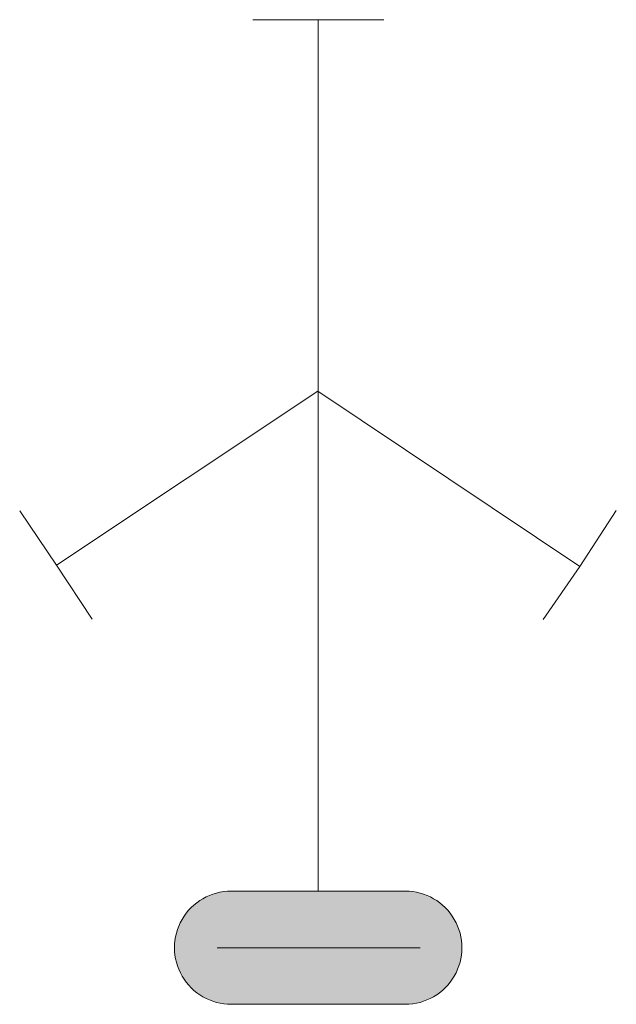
# Model space of a CAD drawing. Header units: metres. Extents: x -0.00275 to 0.00273, y -0.00052 to 0.00853.
import ezdxf

# ---------------------------------------------------------------- set-up
doc = ezdxf.new("R2010")
doc.units = ezdxf.units.M
doc.header["$MEASUREMENT"] = 0
for name, color, linetype, lineweight in [('LTG_Wasser_Ueberflurhydrant_sym', 7, 'Continuous', 5), ('LTG_Wasser_Unterflurhydrant_flf', 254, 'Continuous', 0), ('LTG_Wasser_Unterflurhydrant_sym', 7, 'Continuous', 5)]:
    doc.layers.add(name, color=color, linetype=linetype, lineweight=lineweight)

msp = doc.modelspace()

# ---------------------------------------------------------------- hatches: boundary and pattern name
at = {"layer": 'LTG_Wasser_Unterflurhydrant_flf'}
h = msp.add_hatch(color=256, dxfattribs=at)
h.dxf.hatch_style = 1
h.paths.add_polyline_path([(0.0007956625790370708, -0.0005195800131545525, 1), (0.0007948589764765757, 0.0005205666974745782), (-0.0008041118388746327, 0.0005205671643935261, 1), (-0.0008037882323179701, -0.0005195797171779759)])

# ---------------------------------------------------------------- linework, layer by layer
at = {"layer": 'LTG_Wasser_Ueberflurhydrant_sym'}
for p, q in [((-0.0006047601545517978, 0.008525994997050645), (0.0005971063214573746, 0.00852680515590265)), ((-3.826916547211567e-06, 0.008526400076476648), (-3.826916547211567e-06, 0.000521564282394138)), ((-6.921734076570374e-06, 0.005112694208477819), (-0.002409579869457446, 0.003516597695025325)), ((-6.921734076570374e-06, 0.005112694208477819), (0.002397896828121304, 0.003503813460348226)), ((-0.002746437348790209, 0.004013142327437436), (-0.002409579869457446, 0.003516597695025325)), ((0.002734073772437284, 0.004016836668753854), (0.002397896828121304, 0.003503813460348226)), ((-0.002080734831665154, 0.003020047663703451), (-0.002409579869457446, 0.003516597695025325)), ((0.002061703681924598, 0.003014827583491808), (0.002397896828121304, 0.003503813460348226))]:
    msp.add_line(p, q, dxfattribs=at)
at = {"layer": 'LTG_Wasser_Unterflurhydrant_sym'}
for p, q in [((-0.0008037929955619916, 0.0005205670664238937), (0.0007953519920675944, 0.0005205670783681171)), ((-0.0009321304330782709, 5.721511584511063e-07), (0.0009321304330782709, -5.721511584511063e-07)), ((-0.0008034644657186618, -0.0005195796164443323), (0.0007968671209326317, -0.0005195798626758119))]:
    msp.add_line(p, q, dxfattribs=at)
for centre, start, end in [((-0.0008041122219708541, 4.93572279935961e-07), 89.96483127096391, 270.0713624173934), ((0.0007956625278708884, 4.935789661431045e-07), 269.9276801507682, 90.03421129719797)]:
    msp.add_arc(centre, 0.0005200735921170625, start, end, dxfattribs=at)

doc.saveas('drawing.dxf')
